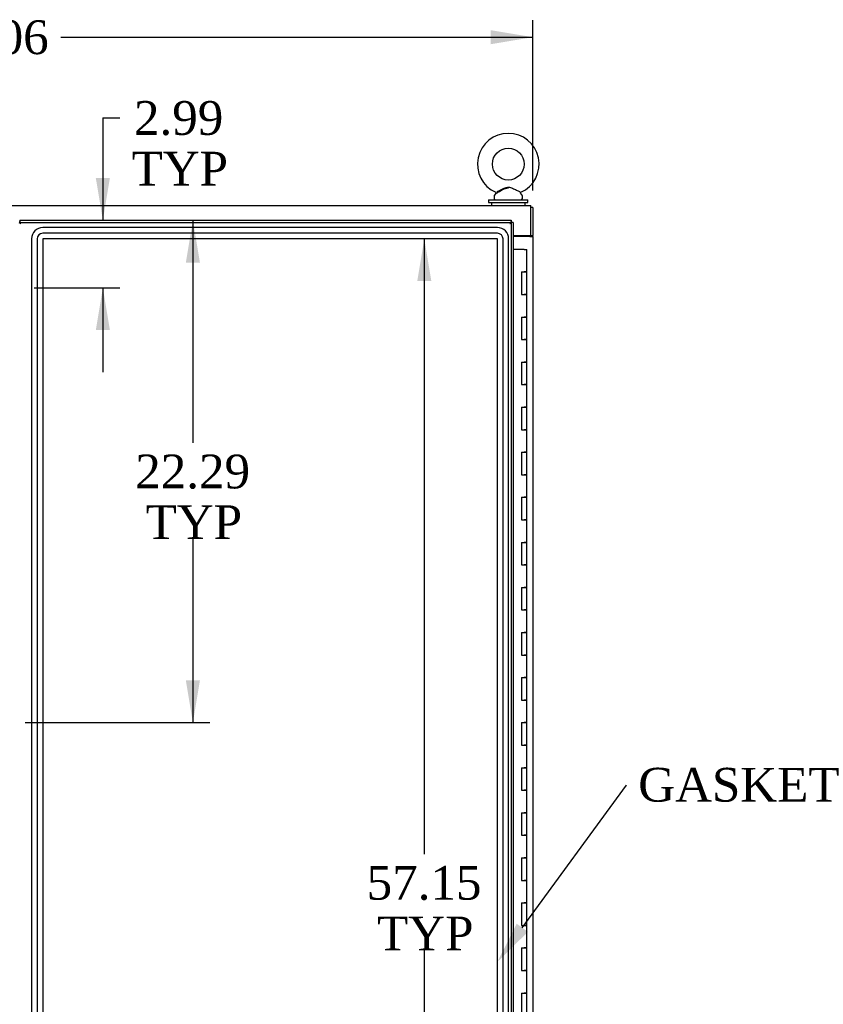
# Model space of a CAD drawing. Header units: inches. Extents: x 1 to 359, y -2 to 239.
# Tile 20 of 46: x 98 to 134, y 115 to 159. Entities that reach past the tile are written whole.
import ezdxf
from ezdxf import colors
from ezdxf.entities.mleader import LeaderData, LeaderLine
from ezdxf.enums import TextEntityAlignment as Align
from ezdxf.lldxf.tags import DXFTag
from ezdxf.math import Vec2, Vec3

# ---------------------------------------------------------------- set-up
doc = ezdxf.new("R2010")
doc.units = ezdxf.units.IN
doc.header["$MEASUREMENT"] = 0
for name, color, linetype in [('COM50677', 7, 'Continuous'), ('COM52167-9', 7, 'Continuous'), ('COM54746-56', 7, 'Continuous'), ('COM70110-1', 7, 'Continuous'), ('COM70220', 7, 'Continuous'), ('COM71188-1', 7, 'Continuous'), ('Default', 7, 'Continuous'), ('SCS86414', 7, 'Continuous'), ('WAF25377', 7, 'Continuous'), ('WAM254785', 7, 'Continuous')]:
    doc.layers.add(name, color=color, linetype=linetype)
doc.styles.add('SEACAD_Times_New_Roman', font='times.ttf')
tags = doc.linetypes.add('HIDDEN2', pattern=[0.1875, 0.125, -0.0625]).pattern_tags.tags
tags[6:7] = [DXFTag(74, 4), DXFTag(75, 0), DXFTag(340, '0'), DXFTag(46, 0.0), DXFTag(50, 0.0), DXFTag(44, 0.0), DXFTag(45, 0.0)]
tags[4:5] = [DXFTag(74, 4), DXFTag(75, 0), DXFTag(340, '0'), DXFTag(46, 0.0), DXFTag(50, 0.0), DXFTag(44, 0.0), DXFTag(45, 0.0)]
doc.dimstyles.new('HAMMOND_(STH_-_300x200)', dxfattribs={"dimtxt": 1.5, "dimasz": 1.875, "dimexe": 0.75, "dimexo": 0.75, "dimgap": 0.375, "dimtad": 0, "dimtih": 1, "dimtoh": 1, "dimzin": 0, "dimdsep": 46, "dimtxsty": 'SEACAD_Times_New_Roman', "dimblk1": '_SE_FILLED', "dimblk2": '_SE_FILLED', "dimsah": 1, "dimcen": 0.75, "dimadec": 0, "dimazin": 0, "dimtfac": 0.8, "dimtofl": 0, "dimtmove": 0, "dimatfit": 3, "dimfxl": 0, "dimtolj": 1, "dimtzin": 0, "dimarcsym": 0})

# ---------------------------------------------------------------- blocks, each defined once
blk = doc.blocks.new('SE7')
at = {"layer": 'COM50677', "color": 7, "linetype": 'Continuous'}
blk.add_line((120.727, 149.302), (120.727, 149.272), dxfattribs=at)
at = {"layer": 'COM52167-9', "color": 7, "linetype": 'Continuous'}
for p, q in [((98.166, 149.984), (119.976, 149.984)), ((98.166, 149.984), (98.166, 149.928)), ((98.166, 149.889), (98.166, 149.928)), ((98.201, 149.855), (98.166, 149.889)), ((119.929, 149.842), (119.976, 149.889)), ((119.976, 149.984), (119.976, 149.928)), ((119.976, 149.889), (119.976, 149.928)), ((119.976, 149.889), (120.015, 149.889)), ((120.071, 149.889), (120.015, 149.889)), ((120.071, 149.889), (120.071, 91.492)), ((98.214, 149.841), (98.214, 149.842)), ((98.214, 149.842), (98.214, 149.841)), ((98.214, 149.842), (98.214, 149.842)), ((98.214, 149.842), (98.214, 149.842)), ((98.214, 149.841), (98.214, 149.841)), ((119.928, 149.842), (119.928, 149.841)), ((119.928, 149.841), (119.929, 149.842)), ((119.928, 149.842), (119.928, 149.842)), ((119.928, 149.841), (119.928, 149.841))]:
    blk.add_line(p, q, dxfattribs=at)
at = {"layer": 'COM52167-9', "color": 7, "linetype": 'HIDDEN2'}
for p, q in [((98.166, 149.889), (119.976, 149.889)), ((119.976, 149.889), (119.976, 91.493)), ((98.211, 149.845), (98.201, 149.855))]:
    blk.add_line(p, q, dxfattribs=at)
at = {"layer": 'COM52167-9', "color": 7, "linetype": 'Continuous'}
for centre, start, end in [((98.696, 150.819), 238.5613, 243.7633), ((97.236, 149.36), 26.2367, 31.4387), ((120.906, 149.36), 148.5613, 153.7633), ((119.447, 150.819), 296.2367, 301.4387)]:
    blk.add_arc(centre, 1.09, start, end, dxfattribs=at)
at = {"layer": 'COM54746-56', "color": 7, "linetype": 'Continuous'}
for p, q in [((120.556, 148.691), (120.071, 148.691)), ((120.556, 148.691), (120.673, 148.691)), ((120.673, 147.691), (120.673, 148.691)), ((120.44, 147.691), (120.44, 146.691)), ((120.44, 147.691), (120.556, 147.691)), ((120.673, 147.691), (120.556, 147.691)), ((120.556, 147.691), (120.673, 147.691)), ((120.673, 146.691), (120.673, 147.691)), ((120.44, 146.691), (120.556, 146.691)), ((120.673, 146.691), (120.556, 146.691)), ((120.556, 146.691), (120.673, 146.691)), ((120.673, 145.691), (120.673, 146.691)), ((120.44, 145.691), (120.44, 144.691)), ((120.44, 145.691), (120.556, 145.691)), ((120.673, 145.691), (120.556, 145.691)), ((120.556, 145.691), (120.673, 145.691)), ((120.673, 144.691), (120.673, 145.691)), ((120.44, 144.691), (120.556, 144.691)), ((120.673, 144.691), (120.556, 144.691)), ((120.556, 144.691), (120.673, 144.691)), ((120.673, 143.691), (120.673, 144.691)), ((120.44, 143.691), (120.44, 142.691)), ((120.44, 143.691), (120.556, 143.691)), ((120.673, 143.691), (120.556, 143.691)), ((120.556, 143.691), (120.673, 143.691)), ((120.673, 142.691), (120.673, 143.691)), ((120.44, 142.691), (120.556, 142.691)), ((120.673, 142.691), (120.556, 142.691)), ((120.556, 142.691), (120.673, 142.691)), ((120.673, 141.691), (120.673, 142.691)), ((120.44, 141.691), (120.44, 140.691)), ((120.44, 141.691), (120.556, 141.691)), ((120.673, 141.691), (120.556, 141.691)), ((120.556, 141.691), (120.673, 141.691)), ((120.673, 140.691), (120.673, 141.691)), ((120.44, 140.691), (120.556, 140.691)), ((120.673, 140.691), (120.556, 140.691)), ((120.556, 140.691), (120.673, 140.691)), ((120.673, 139.691), (120.673, 140.691)), ((120.44, 139.691), (120.44, 138.691)), ((120.44, 139.691), (120.556, 139.691)), ((120.673, 139.691), (120.556, 139.691)), ((120.556, 139.691), (120.673, 139.691)), ((120.673, 138.691), (120.673, 139.691)), ((120.44, 138.691), (120.556, 138.691)), ((120.673, 138.691), (120.556, 138.691)), ((120.556, 138.691), (120.673, 138.691)), ((120.673, 137.691), (120.673, 138.691)), ((120.44, 137.691), (120.44, 136.691)), ((120.44, 137.691), (120.556, 137.691)), ((120.673, 137.691), (120.556, 137.691)), ((120.556, 137.691), (120.673, 137.691)), ((120.673, 136.691), (120.673, 137.691)), ((120.44, 136.691), (120.556, 136.691)), ((120.673, 136.691), (120.556, 136.691)), ((120.556, 136.691), (120.673, 136.691)), ((120.673, 135.691), (120.673, 136.691)), ((120.44, 135.691), (120.44, 134.691)), ((120.44, 135.691), (120.556, 135.691)), ((120.673, 135.691), (120.556, 135.691)), ((120.556, 135.691), (120.673, 135.691)), ((120.673, 134.691), (120.673, 135.691)), ((120.44, 134.691), (120.556, 134.691)), ((120.673, 134.691), (120.556, 134.691)), ((120.556, 134.691), (120.673, 134.691)), ((120.673, 133.691), (120.673, 134.691)), ((120.44, 133.691), (120.44, 132.691)), ((120.44, 133.691), (120.556, 133.691)), ((120.673, 133.691), (120.556, 133.691)), ((120.556, 133.691), (120.673, 133.691)), ((120.673, 132.691), (120.673, 133.691)), ((120.44, 132.691), (120.556, 132.691)), ((120.673, 132.691), (120.556, 132.691)), ((120.556, 132.691), (120.673, 132.691)), ((120.673, 131.691), (120.673, 132.691)), ((120.44, 131.691), (120.44, 130.691)), ((120.44, 131.691), (120.556, 131.691)), ((120.673, 131.691), (120.556, 131.691)), ((120.556, 131.691), (120.673, 131.691)), ((120.673, 130.691), (120.673, 131.691)), ((120.44, 130.691), (120.556, 130.691)), ((120.673, 130.691), (120.556, 130.691)), ((120.556, 130.691), (120.673, 130.691)), ((120.673, 129.691), (120.673, 130.691)), ((120.44, 129.691), (120.44, 128.691)), ((120.44, 129.691), (120.556, 129.691)), ((120.673, 129.691), (120.556, 129.691)), ((120.556, 129.691), (120.673, 129.691)), ((120.673, 128.691), (120.673, 129.691)), ((120.44, 128.691), (120.556, 128.691)), ((120.673, 128.691), (120.556, 128.691)), ((120.556, 128.691), (120.673, 128.691)), ((120.673, 127.691), (120.673, 128.691)), ((120.44, 127.691), (120.44, 126.691)), ((120.44, 127.691), (120.556, 127.691)), ((120.673, 127.691), (120.556, 127.691)), ((120.556, 127.691), (120.673, 127.691)), ((120.673, 126.691), (120.673, 127.691)), ((120.44, 126.691), (120.556, 126.691)), ((120.673, 126.691), (120.556, 126.691)), ((120.556, 126.691), (120.673, 126.691)), ((120.673, 125.691), (120.673, 126.691)), ((120.44, 125.691), (120.44, 124.691)), ((120.44, 125.691), (120.556, 125.691)), ((120.673, 125.691), (120.556, 125.691)), ((120.556, 125.691), (120.673, 125.691)), ((120.673, 124.691), (120.673, 125.691)), ((120.44, 124.691), (120.556, 124.691)), ((120.673, 124.691), (120.556, 124.691)), ((120.556, 124.691), (120.673, 124.691)), ((120.673, 123.691), (120.673, 124.691)), ((120.44, 123.691), (120.44, 122.691)), ((120.44, 123.691), (120.556, 123.691)), ((120.673, 123.691), (120.556, 123.691)), ((120.556, 123.691), (120.673, 123.691)), ((120.673, 122.691), (120.673, 123.691)), ((120.44, 122.691), (120.556, 122.691)), ((120.673, 122.691), (120.556, 122.691)), ((120.556, 122.691), (120.673, 122.691)), ((120.673, 121.691), (120.673, 122.691)), ((120.44, 121.691), (120.44, 120.691)), ((120.44, 121.691), (120.556, 121.691)), ((120.673, 121.691), (120.556, 121.691)), ((120.556, 121.691), (120.673, 121.691)), ((120.673, 120.691), (120.673, 121.691)), ((120.44, 120.691), (120.556, 120.691)), ((120.673, 120.691), (120.556, 120.691)), ((120.556, 120.691), (120.673, 120.691)), ((120.673, 119.691), (120.673, 120.691)), ((120.44, 119.691), (120.44, 118.691)), ((120.44, 119.691), (120.556, 119.691)), ((120.673, 119.691), (120.556, 119.691)), ((120.556, 119.691), (120.673, 119.691)), ((120.673, 118.691), (120.673, 119.691)), ((120.44, 118.691), (120.556, 118.691)), ((120.673, 118.691), (120.556, 118.691)), ((120.556, 118.691), (120.673, 118.691)), ((120.673, 117.691), (120.673, 118.691)), ((120.44, 117.691), (120.44, 116.691)), ((120.44, 117.691), (120.556, 117.691)), ((120.673, 117.691), (120.556, 117.691)), ((120.556, 117.691), (120.673, 117.691)), ((120.673, 116.691), (120.673, 117.691)), ((120.44, 116.691), (120.556, 116.691)), ((120.673, 116.691), (120.556, 116.691)), ((120.556, 116.691), (120.673, 116.691)), ((120.673, 115.691), (120.673, 116.691)), ((120.44, 115.691), (120.44, 114.691)), ((120.44, 115.691), (120.556, 115.691)), ((120.673, 115.691), (120.556, 115.691)), ((120.556, 115.691), (120.673, 115.691)), ((120.673, 114.691), (120.673, 115.691))]:
    blk.add_line(p, q, dxfattribs=at)
at = {"layer": 'COM70110-1', "color": 7, "linetype": 'Continuous'}
for p, q in [((72.979, 150.647), (120.852, 150.647)), ((120.852, 150.504), (120.852, 150.647)), ((120.852, 149.302), (120.852, 150.504)), ((120.071, 149.302), (120.852, 149.302))]:
    blk.add_line(p, q, dxfattribs=at)
at = {"layer": 'COM70220', "color": 7, "linetype": 'HIDDEN2'}
for p, q in [((119.369, 149.658), (99.191, 149.658)), ((119.369, 149.657), (99.191, 149.657)), ((98.691, 149.158), (98.691, 92.011)), ((98.692, 149.158), (98.692, 92.011)), ((98.941, 149.158), (98.941, 92.011)), ((99.19, 149.158), (99.19, 92.011)), ((119.369, 149.408), (99.191, 149.408)), ((119.369, 149.159), (99.191, 149.159)), ((99.191, 149.158), (99.191, 92.011)), ((119.369, 149.158), (99.191, 149.158)), ((119.369, 92.011), (119.369, 149.158)), ((119.37, 92.011), (119.37, 149.158)), ((119.619, 92.011), (119.619, 149.158)), ((119.868, 92.011), (119.868, 149.158)), ((119.869, 92.011), (119.869, 149.158))]:
    blk.add_line(p, q, dxfattribs=at)
for centre, radius, start, end in [((99.191, 149.158), 0.5, 90, 180), ((99.191, 149.158), 0.499, 90, 180), ((119.369, 149.158), 0.5, 0, 90), ((119.369, 149.158), 0.499, 0, 90), ((99.191, 149.158), 0.25, 90, 180), ((99.191, 149.158), 0.001, 90, 180), ((119.369, 149.158), 0.25, 0, 90), ((119.369, 149.158), 0.001, 0, 90)]:
    blk.add_arc(centre, radius, start, end, dxfattribs=at)
at = {"layer": 'COM71188-1', "color": 7, "linetype": 'Continuous'}
for p, q in [((120.946, 150.552), (120.852, 150.552)), ((120.946, 150.552), (120.946, 149.302)), ((120.803, 149.272), (120.071, 149.272)), ((120.803, 149.272), (120.946, 149.272)), ((120.851, 149.272), (120.851, 149.302)), ((120.852, 149.302), (120.946, 149.302)), ((120.946, 149.272), (120.946, 149.302)), ((120.946, 149.272), (120.946, 91.897))]:
    blk.add_line(p, q, dxfattribs=at)
at = {"layer": 'SCS86414', "color": 7, "linetype": 'Continuous'}
for p, q in [((119.227, 151.067), (119.227, 150.947)), ((119.306, 151.183), (119.241, 151.105)), ((120.463, 151.105), (120.397, 151.185)), ((120.477, 150.947), (120.477, 151.067)), ((120.164, 149.272), (120.164, 149.302))]:
    blk.add_line(p, q, dxfattribs=at)
blk.add_circle((119.852, 152.476), 0.704, dxfattribs=at)
for centre, radius, start, end in [((119.852, 152.476), 1.367, 294.0157, 245.9992), ((119.281, 151.201), 0.03, 297.8916, 61.952), ((119.287, 151.067), 0.06, 140.3214, 180), ((119.287, 150.947), 0.06, 180, 270), ((120.417, 150.947), 0.06, 270, 0), ((120.417, 151.067), 0.06, 0, 39.6786)]:
    blk.add_arc(centre, radius, start, end, dxfattribs=at)
for points, knots in [([(119.294, 151.229), (119.294, 151.229), (119.294, 151.229), (119.294, 151.229), (119.295, 151.229), (119.295, 151.229)], [0.934098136, 0.934098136, 0.934098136, 0.934098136, 0.9375, 0.9375, 0.943646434, 0.943646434, 0.943646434, 0.943646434]), ([(119.295, 151.175), (119.296, 151.175), (119.299, 151.176), (119.326, 151.191), (119.384, 151.222), (119.463, 151.265), (119.562, 151.319), (119.669, 151.373), (119.772, 151.419), (119.833, 151.42), (119.862, 151.421)], [0, 0, 0, 0, 0.064442, 0.187083, 0.313574, 0.448573, 0.596187, 0.758731, 0.902004, 1, 1, 1, 1]), ([(119.361, 151.262), (119.4, 151.281), (119.45, 151.306), (119.558, 151.359), (119.615, 151.387), (119.704, 151.423), (119.734, 151.433), (119.796, 151.449), (119.829, 151.453), (119.924, 151.451), (119.987, 151.429), (120.104, 151.379), (120.162, 151.351), (120.268, 151.298), (120.317, 151.274), (120.388, 151.239), (120.409, 151.229), (120.41, 151.229)], [0, 0, 0, 0, 0.0625, 0.0625, 0.125, 0.125, 0.15625, 0.15625, 0.1875, 0.1875, 0.25, 0.25, 0.3125, 0.3125, 0.375, 0.375, 0.4342628, 0.4342628, 0.4342628, 0.4342628])]:
    blk.add_open_spline(points, degree=3, knots=knots, dxfattribs=at)
at = {"layer": 'WAF25377', "color": 7, "linetype": 'Continuous'}
for p, q in [((118.977, 150.887), (120.727, 150.887)), ((118.977, 150.887), (118.977, 150.772)), ((118.977, 150.772), (120.727, 150.772)), ((120.727, 150.772), (120.727, 150.887))]:
    blk.add_line(p, q, dxfattribs=at)
at = {"layer": 'WAM254785', "color": 7, "linetype": 'Continuous'}
for p, q in [((119.102, 150.772), (119.102, 150.647)), ((120.602, 150.647), (120.602, 150.772))]:
    blk.add_line(p, q, dxfattribs=at)
blk = doc.blocks.new('DMBLK3386')
at = {"layer": 'Default', "linetype": 'Continuous'}
for points in [[(74.759, 158.422), (72.884, 158.11), (74.759, 157.797)], [(119.071, 158.422), (119.071, 157.797), (120.946, 158.11)]]:
    blk.add_hatch(color=7, dxfattribs=at).paths.add_polyline_path(points)
at = {"layer": 'Default', "color": 7, "linetype": 'Continuous'}
for p, q in [((72.884, 151.302), (72.884, 158.86)), ((120.946, 151.302), (120.946, 158.86)), ((72.884, 158.11), (93.831, 158.11)), ((99.999, 158.11), (120.946, 158.11))]:
    blk.add_line(p, q, dxfattribs=at)
at = {"layer": 'Default', "color": 7, "linetype": 'Continuous', "style": 'SEACAD_Times_New_Roman'}
blk.add_text('48.06', height=1.5, dxfattribs=at).set_placement((94.356, 158.86), align=Align.TOP_LEFT)
blk = doc.blocks.new('_SE_FILLED')
at = {"color": 0}
blk.add_line((0, 0), (-1, 0), dxfattribs=at)
blk.add_solid([(0, 0), (-1, -0.1665), (-1, 0.1665), (0, 0)], dxfattribs=at)
blk = doc.blocks.new('DMBLK3387')
at = {"layer": 'Default', "linetype": 'Continuous'}
for points in [[(102.17, 151.859), (101.545, 151.859), (101.858, 149.984)], [(102.17, 145.117), (101.858, 146.992), (101.545, 145.117)]]:
    blk.add_hatch(color=7, dxfattribs=at).paths.add_polyline_path(points)
at = {"layer": 'Default', "color": 7, "linetype": 'Continuous'}
for p, q in [((101.858, 154.526), (102.608, 154.526)), ((101.858, 154.526), (101.858, 149.984)), ((98.815, 146.992), (102.608, 146.992)), ((101.858, 146.992), (101.858, 143.242))]:
    blk.add_line(p, q, dxfattribs=at)
at = {"layer": 'Default', "color": 7, "linetype": 'Continuous', "style": 'SEACAD_Times_New_Roman'}
for s, p in [('2.99', (103.239, 155.276)), ('TYP', (103.133, 153.026))]:
    blk.add_text(s, height=1.5, dxfattribs=at).set_placement(p, align=Align.TOP_LEFT)
blk = doc.blocks.new('DMBLK3389')
at = {"layer": 'Default', "linetype": 'Continuous'}
for points in [[(106.166, 148.109), (105.854, 149.984), (105.541, 148.109)], [(106.166, 129.566), (105.541, 129.566), (105.854, 127.691)]]:
    blk.add_hatch(color=7, dxfattribs=at).paths.add_polyline_path(points)
at = {"layer": 'Default', "color": 7, "linetype": 'Continuous'}
for p, q in [((105.854, 149.984), (105.854, 140.113)), ((105.854, 135.838), (105.854, 127.691)), ((98.415, 127.691), (106.604, 127.691))]:
    blk.add_line(p, q, dxfattribs=at)
at = {"layer": 'Default', "color": 7, "linetype": 'Continuous', "style": 'SEACAD_Times_New_Roman'}
for s, p in [('22.29', (103.295, 139.588)), ('TYP', (103.757, 137.338))]:
    blk.add_text(s, height=1.5, dxfattribs=at).set_placement(p, align=Align.TOP_LEFT)
blk = doc.blocks.new('DMBLK3396')
at = {"layer": 'Default', "linetype": 'Continuous'}
for points in [[(115.813, 147.284), (116.438, 147.284), (116.126, 149.159)], [(115.813, 93.885), (116.126, 92.01), (116.438, 93.885)]]:
    blk.add_hatch(color=7, dxfattribs=at).paths.add_polyline_path(points)
at = {"layer": 'Default', "color": 7, "linetype": 'Continuous'}
for p, q in [((116.126, 149.159), (116.126, 121.86)), ((116.126, 117.585), (116.126, 92.01))]:
    blk.add_line(p, q, dxfattribs=at)
at = {"layer": 'Default', "color": 7, "linetype": 'Continuous', "style": 'SEACAD_Times_New_Roman'}
for s, p in [('57.15', (113.566, 121.335)), ('TYP', (114.029, 119.085))]:
    blk.add_text(s, height=1.5, dxfattribs=at).set_placement(p, align=Align.TOP_LEFT)

msp = doc.modelspace()

# ---------------------------------------------------------------- block references
at = {"layer": 'Default'}
msp.add_blockref('SE7', (0, 0), dxfattribs=at)

# ---------------------------------------------------------------- dimensions: what is measured, and where the dimension line sits
at = {"layer": 'Default', "color": 7, "linetype": 'Continuous'}
for base, p1, p2, angle, text, picture, middle, dimtype in [((72.884, 158.11), (72.884, 150.552), (120.946, 150.552), 0, '\\A1;<>', 'DMBLK3386', (96.915, 158.11), 161), ((105.854, 127.691), (98.166, 149.984), (97.665, 127.691), 90, '\\A1;<>\\PTYP', 'DMBLK3389', (105.854, 138.838), 160), ((116.126, 149.159), (119.369, 149.159), (119.369, 92.01), 270, '\\A1;<>\\PTYP', 'DMBLK3396', (116.126, 120.585), 161)]:
    dim = msp.add_linear_dim(base=base, p1=p1, p2=p2, angle=angle, text=text, dimstyle='HAMMOND_(STH_-_300x200)', dxfattribs=at)
    dim.commit()
    dim.dimension.update_dxf_attribs({"geometry": picture, "text_midpoint": middle, "dimtype": dimtype})
dim = msp.add_linear_dim(base=(101.858, 146.992), p1=(98.166, 149.984), p2=(98.065, 146.992), angle=90, text='\\A1;<>\\PTYP', dimstyle='HAMMOND_(STH_-_300x200)', override={"dimtmove": 1}, dxfattribs=at)
dim.commit()
dim.dimension.update_dxf_attribs({"geometry": 'DMBLK3387', "text_midpoint": (102.608, 154.526), "dimtype": 160})

# ---------------------------------------------------------------- leaders
ml = msp.add_multileader_mtext('Standard', dxfattribs=at)
ml.set_content('{\\pxsm0.9;\\fTimes New Roman|b0||i0||c0|p34;\\W1.;GASKET\\P}', color=7)
ml.set_leader_properties()
ml.build(insert=Vec2(0, 0))
ml.multileader.update_dxf_attribs({"dogleg_length": 0, "arrow_head_size": 1.875})
ctx = ml.context
ctx.base_point, ctx.char_height, ctx.arrow_head_size, ctx.landing_gap_size = Vec3(125.531, 124.259), 1.5, 1.875, 0.525
notes = []
notes.append((ctx, [(0, (1, 1, 0), (125.096, 124.919), (1, 0), 0, [(0, [(119.37, 117.073)], 0, [])])]))
ctx.mtext.insert = Vec3(125.621, 125.685)
for ctx, leaders in notes:
    for number, flags, end, landing, length, lines in leaders:
        leader = LeaderData()
        leader.index, (leader.has_last_leader_line, leader.has_dogleg_vector, leader.attachment_direction) = number, flags
        leader.last_leader_point, leader.dogleg_vector, leader.dogleg_length = Vec3(end), Vec3(landing), length
        for number, points, colour, breaks in lines:
            line = LeaderLine()
            line.index, line.vertices, line.color, line.breaks = number, Vec3.list(points), colors.encode_raw_color(colour), breaks
            leader.lines.append(line)
        ctx.leaders.append(leader)

doc.saveas('drawing.dxf')
